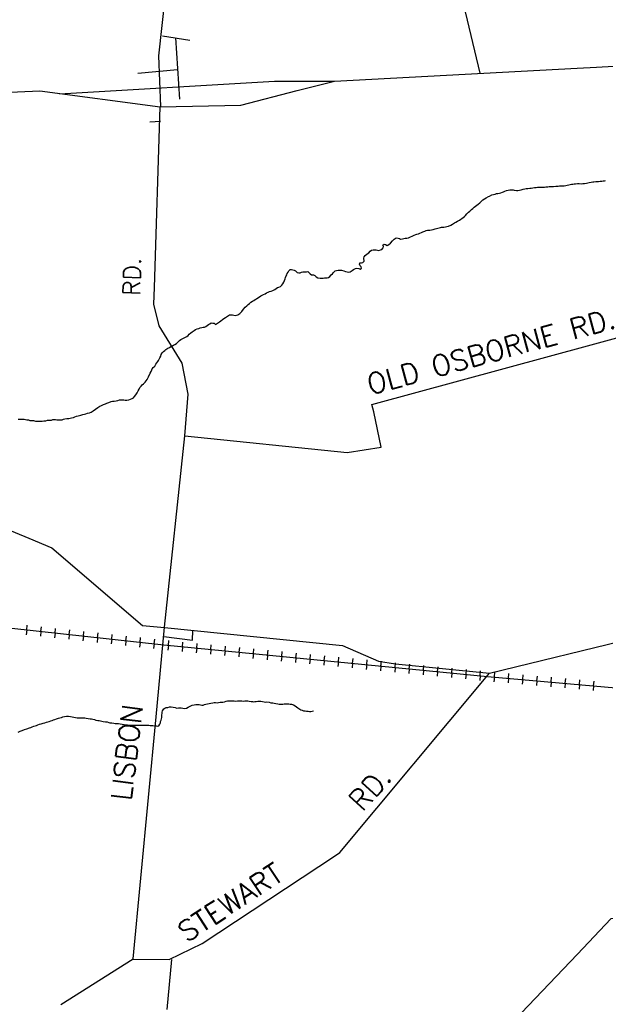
# Model space of a CAD drawing. Header units: feet. Extents: x 1615653 to 1618118, y 708897 to 711917.
# Tile 48 of 183: x 1618102.61 to 1618108.78, y 710520.9 to 710531.27. Entities that reach past the tile are written whole.
import ezdxf

# ---------------------------------------------------------------- set-up
doc = ezdxf.new("R2010")
doc.units = ezdxf.units.FT
doc.header["$LTSCALE"] = 20
doc.header["$MEASUREMENT"] = 0
for name, color, linetype in [('17_TRAIN_TRAKS', 254, 'Continuous'), ('35_INTERSTATE_ROADS', 130, 'Continuous'), ('36_MAJOR_ROADS', 130, 'Continuous'), ('37_MINOR_ROADS', 130, 'Continuous'), ('38_TOWN_ROADS', 130, 'Continuous'), ('58_MAJOR_WATER', 170, 'Continuous'), ('ROAD-TEXT', 2, 'Continuous')]:
    doc.layers.add(name, color=color, linetype=linetype)
doc.styles.add('ROMANS', font='romans')
doc.styles.get("Standard").update_dxf_attribs({"font": 'simplex.shx'})

msp = doc.modelspace()

# ---------------------------------------------------------------- linework, layer by layer
at = {"layer": '17_TRAIN_TRAKS', "linetype": 'Continuous'}
for points in [[(1618102.24216, 710524.89078), (1618104.13169, 710524.68426), (1618107.54058, 710524.35329), (1618111.59716, 710523.99425), (1618112.5922, 710523.90871)], [(1618102.6895, 710524.84189), (1618102.68407, 710524.79218)], [(1618102.6895, 710524.84189), (1618102.69493, 710524.89159)], [(1618102.83861, 710524.82559), (1618102.83318, 710524.77589)], [(1618102.83861, 710524.82559), (1618102.84404, 710524.87529)], [(1618102.98772, 710524.80929), (1618102.98229, 710524.75959)], [(1618102.98772, 710524.80929), (1618102.99315, 710524.859)], [(1618103.13683, 710524.793), (1618103.14227, 710524.8427)], [(1618103.28595, 710524.7767), (1618103.29138, 710524.8264)], [(1618103.43506, 710524.7604), (1618103.44049, 710524.8101)], [(1618103.13683, 710524.793), (1618103.1314, 710524.74329)], [(1618103.28595, 710524.7767), (1618103.28051, 710524.72699)], [(1618103.43506, 710524.7604), (1618103.42963, 710524.7107)], [(1618103.58417, 710524.7441), (1618103.57874, 710524.6944)], [(1618103.58417, 710524.7441), (1618103.5896, 710524.79381)], [(1618103.73328, 710524.7278), (1618103.72785, 710524.6781)], [(1618103.73328, 710524.7278), (1618103.73871, 710524.77751)], [(1618103.88239, 710524.71151), (1618103.87696, 710524.6618)], [(1618103.88239, 710524.71151), (1618103.88783, 710524.76121)], [(1618104.03151, 710524.69521), (1618104.03694, 710524.74491)], [(1618104.18068, 710524.6795), (1618104.18551, 710524.72927)], [(1618104.32998, 710524.66501), (1618104.33481, 710524.71477)], [(1618104.03151, 710524.69521), (1618104.02607, 710524.6455)], [(1618104.18068, 710524.6795), (1618104.17585, 710524.62974)], [(1618104.32998, 710524.66501), (1618104.32515, 710524.61524)], [(1618104.47928, 710524.65051), (1618104.47444, 710524.60075)], [(1618104.47928, 710524.65051), (1618104.48411, 710524.70028)], [(1618104.62857, 710524.63602), (1618104.62374, 710524.58625)], [(1618104.62857, 710524.63602), (1618104.6334, 710524.68578)], [(1618104.77787, 710524.62152), (1618104.77304, 710524.57175)], [(1618104.77787, 710524.62152), (1618104.7827, 710524.67129)], [(1618104.92717, 710524.60703), (1618104.92234, 710524.55726)], [(1618104.92717, 710524.60703), (1618104.932, 710524.65679)], [(1618105.07647, 710524.59253), (1618105.0813, 710524.6423)], [(1618105.22577, 710524.57804), (1618105.2306, 710524.6278)], [(1618105.37506, 710524.56354), (1618105.37989, 710524.61331)], [(1618105.07647, 710524.59253), (1618105.07164, 710524.54276)], [(1618105.22577, 710524.57804), (1618105.22093, 710524.52827)], [(1618105.37506, 710524.56354), (1618105.37023, 710524.51377)], [(1618105.52436, 710524.54904), (1618105.51953, 710524.49928)], [(1618105.52436, 710524.54904), (1618105.52919, 710524.59881)], [(1618105.67366, 710524.53455), (1618105.66883, 710524.48478)], [(1618105.67366, 710524.53455), (1618105.67849, 710524.58432)], [(1618105.82296, 710524.52005), (1618105.81813, 710524.47029)], [(1618105.82296, 710524.52005), (1618105.82779, 710524.56982)], [(1618105.97226, 710524.50556), (1618105.96742, 710524.45579)], [(1618105.97226, 710524.50556), (1618105.97709, 710524.55533)], [(1618106.12155, 710524.49106), (1618106.12638, 710524.54083)], [(1618106.27085, 710524.47657), (1618106.27568, 710524.52634)], [(1618106.42015, 710524.46207), (1618106.42498, 710524.51184)], [(1618106.56945, 710524.44758), (1618106.57428, 710524.49734)], [(1618106.12155, 710524.49106), (1618106.11672, 710524.4413)], [(1618106.27085, 710524.47657), (1618106.26602, 710524.4268)], [(1618106.42015, 710524.46207), (1618106.41532, 710524.41231)], [(1618106.56945, 710524.44758), (1618106.56462, 710524.39781)], [(1618106.71874, 710524.43308), (1618106.71391, 710524.38332)], [(1618106.71874, 710524.43308), (1618106.72358, 710524.48285)], [(1618106.86804, 710524.41859), (1618106.86321, 710524.36882)], [(1618106.86804, 710524.41859), (1618106.87287, 710524.46835)], [(1618107.01734, 710524.40409), (1618107.01251, 710524.35433)], [(1618107.01734, 710524.40409), (1618107.02217, 710524.45386)], [(1618107.16664, 710524.3896), (1618107.17147, 710524.43936)], [(1618107.31594, 710524.3751), (1618107.32077, 710524.42487)], [(1618107.46523, 710524.36061), (1618107.47007, 710524.41037)], [(1618107.61459, 710524.34674), (1618107.619, 710524.39655)], [(1618107.16664, 710524.3896), (1618107.16181, 710524.33983)], [(1618107.31594, 710524.3751), (1618107.31111, 710524.32534)], [(1618107.46523, 710524.36061), (1618107.4604, 710524.31084)], [(1618107.61459, 710524.34674), (1618107.61018, 710524.29694)], [(1618107.76401, 710524.33352), (1618107.7596, 710524.28371)], [(1618107.76401, 710524.33352), (1618107.76842, 710524.38332)], [(1618107.91342, 710524.32029), (1618107.90901, 710524.27049)], [(1618107.91342, 710524.32029), (1618107.91783, 710524.3701)], [(1618108.06284, 710524.30707), (1618108.05843, 710524.25726)], [(1618108.06284, 710524.30707), (1618108.06725, 710524.35687)], [(1618108.21225, 710524.29384), (1618108.20785, 710524.24404)], [(1618108.21225, 710524.29384), (1618108.21666, 710524.34365)], [(1618108.36167, 710524.28062), (1618108.36608, 710524.33042)], [(1618108.51109, 710524.26739), (1618108.51549, 710524.3172)], [(1618108.6605, 710524.25417), (1618108.66491, 710524.30398)], [(1618108.36167, 710524.28062), (1618108.35726, 710524.23081)], [(1618108.51109, 710524.26739), (1618108.50668, 710524.21759)], [(1618108.6605, 710524.25417), (1618108.65609, 710524.20437)]]:
    msp.add_lwpolyline(points, dxfattribs=at)
at = {"layer": '35_INTERSTATE_ROADS', "linetype": 'Continuous'}
for points in [[(1618104.08217, 710530.88816), (1618104.14841, 710531.50162)], [(1618104.10023, 710530.35402), (1618104.08217, 710530.88816)], [(1618108.69132, 710530.77169), (1618111.24824, 710530.91622)], [(1618105.93104, 710530.6231), (1618108.48845, 710530.76084)], [(1618108.48845, 710530.76084), (1618108.69132, 710530.77169)], [(1618105.53758, 710530.5227), (1618105.93104, 710530.6231)], [(1618100.71062, 710530.42631), (1618102.82549, 710530.51968)], [(1618102.82549, 710530.51968), (1618104.09622, 710530.35201)], [(1618104.94538, 710530.36908), (1618105.53758, 710530.5227)], [(1618104.03323, 710528.44949), (1618104.09622, 710530.35201)], [(1618104.09622, 710530.35201), (1618104.94538, 710530.36908)], [(1618104.02921, 710528.27296), (1618104.03323, 710528.44949)], [(1618104.08246, 710528.04527), (1618104.02921, 710528.27296)], [(1618104.32559, 710527.65207), (1618104.08246, 710528.04527)], [(1618104.3909, 710527.32608), (1618104.32559, 710527.65207)], [(1618104.35473, 710526.88575), (1618104.3909, 710527.32608)], [(1618104.14073, 710524.87163), (1618104.35473, 710526.88575)], [(1618104.05119, 710523.92667), (1618104.14073, 710524.87163)], [(1618103.80918, 710521.37703), (1618104.05119, 710523.92667)], [(1618103.04662, 710520.89757), (1618103.80918, 710521.37703)]]:
    msp.add_lwpolyline(points, dxfattribs=at)
at = {"layer": '36_MAJOR_ROADS', "linetype": 'Continuous'}
for points in [[(1618095.22326, 710527.765), (1618096.11602, 710527.061), (1618096.60006, 710526.88475), (1618097.39306, 710526.77769), (1618097.75209, 710526.73324), (1618098.25152, 710526.60339), (1618098.75724, 710526.34625), (1618099.07316, 710526.2347), (1618099.50363, 710525.99981), (1618099.71265, 710525.9018), (1618100.3167, 710525.79131), (1618101.27088, 710526.07802), (1618101.55728, 710526.09661), (1618102.13107, 710526.04623), (1618102.71247, 710525.80994), (1618102.95352, 710525.70689), (1618103.90951, 710524.88996), (1618104.14094, 710524.86753)], [(1618112.61872, 710525.17328), (1618112.38366, 710524.98689), (1618112.17161, 710524.55097), (1618111.65849, 710524.17317), (1618111.54247, 710523.8044), (1618111.31841, 710523.75429), (1618110.9653, 710523.42951), (1618110.47722, 710522.98066), (1618109.25548, 710521.80561), (1618108.83991, 710521.79817), (1618108.48867, 710521.42807), (1618107.82353, 710520.72743), (1618107.50685, 710520.24651), (1618106.61953, 710518.55145), (1618106.4319, 710518.237), (1618106.20433, 710517.91632), (1618105.79888, 710517.381), (1618105.47638, 710516.88199), (1618105.1741, 710516.49567), (1618104.80741, 710516.16993), (1618104.74703, 710515.97546), (1618104.5893, 710515.29649), (1618104.50431, 710514.11242), (1618104.59714, 710513.81577)], [(1618107.56254, 710524.38562), (1618109.09194, 710524.76002), (1618109.6236, 710525.14166), (1618109.87918, 710525.19195)], [(1618104.14175, 710524.86764), (1618106.01339, 710524.67864), (1618106.39559, 710524.51471), (1618106.5744, 710524.48506)], [(1618106.5744, 710524.48506), (1618107.56254, 710524.38562)]]:
    msp.add_lwpolyline(points, dxfattribs=at)
at = {"layer": '37_MINOR_ROADS', "linetype": 'Continuous'}
for points in [[(1618107.1099, 710532.62062), (1618106.95113, 710532.50009), (1618106.90129, 710532.35975), (1618107.17298, 710531.91594), (1618107.46021, 710530.70546)], [(1618108.63426, 710527.84572), (1618109.93163, 710528.19922), (1618109.99569, 710528.34862), (1618110.95302, 710528.2399)], [(1618106.34343, 710527.13943), (1618106.32574, 710527.21544), (1618108.63426, 710527.84572)], [(1618104.35473, 710526.88575), (1618106.06247, 710526.70952), (1618106.42077, 710526.76671), (1618106.34343, 710527.13943)], [(1618104.13165, 710524.77434), (1618104.43395, 710524.73497), (1618104.43747, 710524.83778)], [(1618105.94277, 710522.46783), (1618105.98578, 710522.49677), (1618107.52954, 710524.34588)], [(1618107.52954, 710524.34588), (1618107.56254, 710524.38562)], [(1618103.80163, 710521.37487), (1618104.19035, 710521.37172), (1618104.53833, 710521.53858), (1618105.94277, 710522.46783)], [(1618104.16879, 710520.84242), (1618104.21637, 710521.37149)]]:
    msp.add_lwpolyline(points, dxfattribs=at)
at = {"layer": '38_TOWN_ROADS', "linetype": 'Continuous'}
for points in [[(1618104.11814, 710531.101), (1618104.40627, 710531.05395)], [(1618104.30022, 710530.43324), (1618104.2602, 710531.07797)], [(1618103.86002, 710530.70655), (1618104.27721, 710530.7446)], [(1618103.03564, 710530.48831), (1618105.29768, 710530.62146)], [(1618103.98608, 710530.19598), (1618104.09713, 710530.20198)]]:
    msp.add_lwpolyline(points, dxfattribs=at)
at = {"layer": '38_TOWN_ROADS'}
msp.add_lwpolyline([(1618105.29768, 710530.62146), (1618105.93104, 710530.6231)], dxfattribs=at)
at = {"layer": '58_MAJOR_WATER', "linetype": 'Continuous'}
for points in [[(1618107.11513, 710529.0923), (1618107.13218, 710529.095), (1618107.15438, 710529.10665), (1618107.17458, 710529.1173), (1618107.19383, 710529.13), (1618107.20898, 710529.13775), (1618107.22713, 710529.14645), (1618107.24633, 710529.15715), (1618107.28588, 710529.1875), (1618107.29903, 710529.1973), (1618107.31228, 710529.20905), (1618107.32458, 710529.2259), (1618107.34083, 710529.24165), (1618107.35608, 710529.2534), (1618107.37438, 710529.2721), (1618107.38758, 710529.2829), (1618107.40283, 710529.29465), (1618107.41598, 710529.3054), (1618107.43018, 710529.3162), (1618107.44438, 710529.32695), (1618107.46163, 710529.3407), (1618107.47388, 710529.3535), (1618107.49318, 710529.3712), (1618107.51038, 710529.3819), (1618107.52963, 710529.3946), (1618107.55183, 710529.40625), (1618107.56493, 710529.412), (1618107.58718, 710529.42565), (1618107.60428, 710529.43035), (1618107.62433, 710529.434), (1618107.63743, 710529.4378), (1618107.65248, 710529.44055), (1618107.66753, 710529.4443), (1618107.68263, 710529.448), (1618107.69868, 710529.45275), (1618107.71178, 710529.45855), (1618107.72588, 710529.4633), (1618107.74403, 710529.47), (1618107.76108, 710529.4737), (1618107.77813, 710529.4764), (1618107.79718, 710529.47805), (1618107.81118, 710529.47885), (1618107.82413, 710529.4746), (1618107.84708, 710529.4722), (1618107.86308, 710529.4709), (1618107.87913, 710529.47365), (1618107.89518, 710529.47835), (1618107.91633, 710529.485), (1618107.93543, 710529.4897), (1618107.94948, 710529.49245), (1618107.96648, 710529.49315), (1618107.98653, 710529.4948), (1618108.00058, 710529.49655), (1618108.03668, 710529.50195), (1618108.05468, 710529.50365), (1618108.06873, 710529.5054), (1618108.09473, 710529.50595), (1618108.11078, 710529.50665), (1618108.12478, 710529.5064), (1618108.14378, 710529.5061), (1618108.15778, 710529.50785), (1618108.17883, 710529.50945), (1618108.19288, 710529.51225), (1618108.21088, 710529.5129), (1618108.22593, 710529.51365), (1618108.23893, 710529.51445), (1618108.26098, 710529.51705), (1618108.28503, 710529.51765), (1618108.30203, 710529.51935), (1618108.33003, 710529.51885), (1618108.35108, 710529.5205), (1618108.36813, 710529.5222), (1618108.38118, 710529.52695), (1618108.39928, 710529.53065), (1618108.41238, 710529.53545), (1618108.42738, 710529.5372), (1618108.44043, 710529.53895), (1618108.45343, 710529.53975), (1618108.46948, 710529.54145), (1618108.48853, 710529.54315), (1618108.50753, 710529.5438), (1618108.52853, 710529.54245), (1618108.54553, 710529.54315), (1618108.56558, 710529.5458), (1618108.58663, 710529.54845), (1618108.61378, 710529.55495), (1618108.63283, 710529.55865), (1618108.65088, 710529.56135), (1618108.66393, 710529.5631), (1618108.68298, 710529.5658), (1618108.69598, 710529.56655), (1618108.71298, 710529.56725), (1618108.72903, 710529.569), (1618108.74508, 710529.5697), (1618108.76008, 710529.57145), (1618108.77313, 710529.5732), (1618108.78618, 710529.576)], [(1618105.6332, 710528.61331), (1618105.64828, 710528.61805), (1618105.66108, 710528.60585), (1618105.67283, 710528.5916), (1618105.68868, 710528.5833), (1618105.70868, 710528.58095), (1618105.72258, 710528.5757), (1618105.73733, 710528.5624), (1618105.75613, 710528.5511), (1618105.77808, 710528.5467), (1618105.79708, 710528.54735), (1618105.81213, 710528.5491), (1618105.82713, 710528.54985), (1618105.84018, 710528.5506), (1618105.85313, 710528.5504), (1618105.86723, 710528.55515), (1618105.88038, 710528.56395), (1618105.89573, 710528.5817), (1618105.90893, 710528.5925), (1618105.92018, 710528.6063), (1618105.93848, 710528.623), (1618105.95353, 710528.62675), (1618105.96963, 710528.6305), (1618105.98368, 710528.63325), (1618106.00563, 710528.63185), (1618106.02748, 710528.62345), (1618106.04543, 710528.61815), (1618106.06333, 710528.61385), (1618106.07928, 710528.61155), (1618106.09533, 710528.61325), (1618106.11558, 710528.62695), (1618106.13078, 710528.6377), (1618106.15298, 710528.6493), (1618106.16703, 710528.6511), (1618106.18598, 710528.64775), (1618106.20088, 710528.6425), (1618106.21503, 710528.65125), (1618106.21333, 710528.6673), (1618106.20053, 710528.67755), (1618106.19283, 710528.6957), (1618106.19808, 710528.70965), (1618106.21508, 710528.71035), (1618106.22913, 710528.7111), (1618106.24238, 710528.7259), (1618106.24093, 710528.758), (1618106.24423, 710528.77395), (1618106.25448, 710528.7878), (1618106.27578, 710528.80445), (1618106.29398, 710528.81415), (1618106.30528, 710528.832), (1618106.32048, 710528.84375), (1618106.33653, 710528.84445), (1618106.35253, 710528.8462), (1618106.36853, 710528.8449), (1618106.38248, 710528.84265), (1618106.39948, 710528.84035), (1618106.41453, 710528.8451), (1618106.43063, 710528.84985), (1618106.44393, 710528.8656), (1618106.44518, 710528.8796), (1618106.43943, 710528.89475), (1618106.45463, 710528.9065), (1618106.46958, 710528.90125), (1618106.48443, 710528.89295), (1618106.50258, 710528.90065), (1618106.52188, 710528.91735), (1618106.54028, 710528.94005), (1618106.55863, 710528.9598), (1618106.58183, 710528.9714), (1618106.59978, 710528.9691), (1618106.61373, 710528.96385), (1618106.62663, 710528.9586), (1618106.64568, 710528.96125), (1618106.65978, 710528.96605), (1618106.67678, 710528.96775), (1618106.69283, 710528.96945), (1618106.71188, 710528.97115), (1618106.73008, 710528.98285), (1618106.74923, 710528.9905), (1618106.76838, 710529.0002), (1618106.78653, 710529.0059), (1618106.79958, 710529.01065), (1618106.81468, 710529.0144), (1618106.82878, 710529.0202), (1618106.84593, 710529.0279), (1618106.86103, 710529.03465), (1618106.88318, 710529.04225), (1618106.89728, 710529.04805), (1618106.91138, 710529.0518), (1618106.93338, 710529.0524), (1618106.95243, 710529.0561), (1618106.97053, 710529.05975), (1618106.99063, 710529.06545), (1618107.00668, 710529.06915), (1618107.01978, 710529.07295), (1618107.03288, 710529.0787), (1618107.04593, 710529.0825), (1618107.05898, 710529.08425), (1618107.08203, 710529.08585), (1618107.10008, 710529.08855), (1618107.11513, 710529.0923)], [(1618103.97008, 710527.50745), (1618103.98878, 710527.54515), (1618103.99813, 710527.56505), (1618104.00643, 710527.5809), (1618104.01163, 710527.59385), (1618104.02188, 710527.6067), (1618104.03713, 710527.62145), (1618104.04948, 710527.64125), (1618104.05973, 710527.6541), (1618104.06898, 710527.669), (1618104.07823, 710527.68185), (1618104.09273, 710527.70965), (1618104.10003, 710527.72555), (1618104.10633, 710527.74245), (1618104.11663, 710527.7603), (1618104.12988, 710527.7741), (1618104.14213, 710527.7869), (1618104.15528, 710527.7967), (1618104.17453, 710527.8084), (1618104.19268, 710527.8181), (1618104.20583, 710527.82685), (1618104.21893, 710527.83265), (1618104.23408, 710527.8404), (1618104.25023, 710527.84915), (1618104.26548, 710527.8609), (1618104.28278, 710527.8786), (1618104.29903, 710527.89235), (1618104.31218, 710527.90115), (1618104.32533, 710527.9079), (1618104.34148, 710527.91565), (1618104.36163, 710527.9253), (1618104.37578, 710527.9321), (1618104.38893, 710527.94185), (1618104.40123, 710527.9577), (1618104.41648, 710527.97245), (1618104.43168, 710527.9822), (1618104.45193, 710527.99685), (1618104.46708, 710528.0056), (1618104.48423, 710528.01335), (1618104.50233, 710528.01905), (1618104.51643, 710528.0248), (1618104.53453, 710528.0295), (1618104.54858, 710528.03225), (1618104.56258, 710528.032), (1618104.57568, 710528.0368), (1618104.58988, 710528.04755), (1618104.60308, 710528.05835), (1618104.61623, 710528.0671), (1618104.63243, 710528.07685), (1618104.64838, 710528.0746), (1618104.66233, 710528.07235), (1618104.67813, 710528.06105), (1618104.69738, 710528.0737), (1618104.71963, 710528.08735), (1618104.73378, 710528.0971), (1618104.75108, 710528.11385), (1618104.76428, 710528.12265), (1618104.78243, 710528.13235), (1618104.82593, 710528.15965), (1618104.84098, 710528.16135), (1618104.85493, 710528.1601), (1618104.87193, 710528.1578), (1618104.88488, 710528.1546), (1618104.91098, 710528.16215), (1618104.93328, 710528.1768), (1618104.95463, 710528.19745), (1618104.97303, 710528.22015), (1618104.99043, 710528.2409), (1618105.00668, 710528.25665), (1618105.02198, 710528.2714), (1618105.03518, 710528.2822), (1618105.05038, 710528.29295), (1618105.06658, 710528.3037), (1618105.08173, 710528.31345), (1618105.09588, 710528.3222), (1618105.10903, 710528.329), (1618105.12318, 710528.33875), (1618105.13943, 710528.3525), (1618105.15463, 710528.36225), (1618105.16773, 710528.369), (1618105.18383, 710528.37375), (1618105.19898, 710528.3825), (1618105.21518, 710528.39225), (1618105.23133, 710528.39995), (1618105.24443, 710528.40675), (1618105.26253, 710528.41045), (1618105.27968, 710528.41915), (1618105.30183, 710528.4278), (1618105.31503, 710528.4396), (1618105.33023, 710528.44935), (1618105.34533, 710528.45405), (1618105.36143, 710528.4608), (1618105.37468, 710528.4736), (1618105.38593, 710528.4884), (1618105.39723, 710528.50525), (1618105.40253, 710528.5212), (1618105.41088, 710528.5411), (1618105.41413, 710528.55505), (1618105.42143, 710528.57095), (1618105.42763, 710528.58385), (1618105.43388, 710528.5978)], [(1618105.43388, 710528.5978), (1618105.44113, 710528.61065), (1618105.44938, 710528.62455), (1618105.46358, 710528.63735), (1618105.47858, 710528.63705), (1618105.49158, 710528.63585), (1618105.50553, 710528.6326), (1618105.51838, 710528.62335), (1618105.53708, 710528.608), (1618105.55403, 710528.6027), (1618105.56798, 710528.60245), (1618105.58313, 710528.6092), (1618105.59718, 710528.61295), (1618105.61123, 710528.6137), (1618105.62423, 710528.6135), (1618105.63623, 710528.61325)], [(1618102.59883, 710527.0616), (1618102.62383, 710527.06215), (1618102.63883, 710527.0629), (1618102.66083, 710527.0615), (1618102.67478, 710527.05825), (1618102.68873, 710527.056), (1618102.70873, 710527.05465), (1618102.72263, 710527.0494), (1618102.74258, 710527.04705), (1618102.76158, 710527.0467), (1618102.78253, 710527.04235), (1618102.80348, 710527.04095), (1618102.81748, 710527.04075), (1618102.83148, 710527.0405), (1618102.85053, 710527.04115), (1618102.86758, 710527.04385), (1618102.88858, 710527.0455), (1618102.90868, 710527.05015), (1618102.93173, 710527.05175), (1618102.94878, 710527.05345), (1618102.96283, 710527.0582), (1618102.97988, 710527.05895), (1618102.99283, 710527.0577), (1618103.00783, 710527.05545), (1618103.03578, 710527.05395), (1618103.04878, 710527.0547), (1618103.06183, 710527.0565), (1618103.07593, 710527.06225), (1618103.09103, 710527.066), (1618103.11303, 710527.0676), (1618103.13208, 710527.0693), (1618103.14613, 710527.07105), (1618103.16123, 710527.0768), (1618103.18033, 710527.08145), (1618103.19443, 710527.08725), (1618103.21253, 710527.09295), (1618103.22963, 710527.09865), (1618103.24468, 710527.1024), (1618103.25878, 710527.10515), (1618103.27883, 710527.1098), (1618103.29798, 710527.1165), (1618103.31203, 710527.11925), (1618103.33013, 710527.12495), (1618103.35023, 710527.1296), (1618103.36633, 710527.1363), (1618103.38858, 710527.14895), (1618103.41493, 710527.16855), (1618103.43923, 710527.18615), (1618103.45748, 710527.19885), (1618103.47563, 710527.20655), (1618103.49778, 710527.21515), (1618103.51898, 710527.2248), (1618103.53308, 710527.2306), (1618103.55418, 710527.2382), (1618103.57838, 710527.2468), (1618103.59243, 710527.2516), (1618103.60848, 710527.2533), (1618103.63158, 710527.2569), (1618103.64963, 710527.2606), (1618103.66468, 710527.26435), (1618103.67773, 710527.2651), (1618103.69673, 710527.2668), (1618103.71273, 710527.2645), (1618103.72668, 710527.26225), (1618103.74373, 710527.26395), (1618103.76373, 710527.2646), (1618103.78283, 710527.2713), (1618103.79898, 710527.279), (1618103.81313, 710527.2868), (1618103.82538, 710527.2996), (1618103.83973, 710527.3194), (1618103.85213, 710527.3412), (1618103.86243, 710527.36005), (1618103.87178, 710527.3779), (1618103.88208, 710527.39575), (1618103.89333, 710527.4096), (1618103.90458, 710527.42245), (1618103.91778, 710527.4352), (1618103.93508, 710527.45095), (1618103.94738, 710527.46575), (1618103.95758, 710527.4796), (1618103.96388, 710527.4945), (1618103.97008, 710527.50745)], [(1618103.98883, 710523.8368), (1618104.00478, 710523.8355), (1618104.01778, 710523.8353), (1618104.03573, 710523.83195), (1618104.05073, 710523.8307), (1618104.06373, 710523.82945), (1618104.07878, 710523.8332), (1618104.09208, 710523.849), (1618104.09733, 710523.86295), (1618104.09953, 710523.8759), (1618104.10483, 710523.89185), (1618104.10908, 710523.9068), (1618104.11133, 710523.9198), (1618104.11258, 710523.9338), (1618104.11383, 710523.9488), (1618104.11408, 710523.9618), (1618104.11533, 710523.9748), (1618104.12063, 710523.99175), (1618104.13193, 710524.0106), (1618104.14508, 710524.01835), (1618104.15818, 710524.02415), (1618104.17523, 710524.02685), (1618104.19133, 710524.0316), (1618104.21133, 710524.03125), (1618104.23033, 710524.0299), (1618104.25123, 710524.02555), (1618104.27013, 710524.0192), (1618104.28718, 710524.0209), (1618104.30218, 710524.02165), (1618104.31518, 710524.0214), (1618104.33313, 710524.0171), (1618104.35208, 710524.01375), (1618104.37213, 710524.0184), (1618104.38933, 710524.02915), (1618104.43068, 710524.04845), (1618104.45183, 710524.0541), (1618104.46888, 710524.0568), (1618104.48888, 710524.05645), (1618104.50483, 710524.05515), (1618104.51878, 710524.0529), (1618104.53473, 710524.04965), (1618104.54773, 710524.0494), (1618104.56288, 710524.05615), (1618104.57698, 710524.0619), (1618104.59298, 710524.06265), (1618104.61108, 710524.06735), (1618104.62918, 710524.072), (1618104.65023, 710524.07565), (1618104.66428, 710524.0764), (1618104.67728, 710524.0772), (1618104.69328, 710524.0759), (1618104.70933, 710524.07865), (1618104.72633, 710524.08035), (1618104.74138, 710524.0821), (1618104.75538, 710524.08185), (1618104.77243, 710524.08355), (1618104.78958, 710524.09125), (1618104.80268, 710524.09705), (1618104.82463, 710524.09465), (1618104.83963, 710524.0954), (1618104.85663, 710524.0951), (1618104.87368, 710524.0958), (1618104.89063, 710524.0935), (1618104.91063, 710524.09415), (1618104.92668, 710524.0969), (1618104.94168, 710524.0966), (1618104.95568, 710524.09535), (1618104.97263, 710524.09305), (1618104.98768, 710524.0938), (1618105.00168, 710524.09555), (1618105.01768, 710524.0943), (1618105.03263, 710524.093), (1618105.05158, 710524.0887), (1618105.06558, 710524.08945), (1618105.07853, 710524.0862), (1618105.09258, 710524.08795), (1618105.10663, 710524.08975), (1618105.12268, 710524.09345), (1618105.13668, 710524.0922), (1618105.15363, 710524.0909), (1618105.17163, 710524.0886), (1618105.18858, 710524.0863), (1618105.20553, 710524.083), (1618105.21853, 710524.08375), (1618105.24148, 710524.08135), (1618105.26043, 710524.076), (1618105.28038, 710524.07265), (1618105.29428, 710524.0694), (1618105.31423, 710524.06605), (1618105.33218, 710524.06275), (1618105.34818, 710524.06145), (1618105.36913, 710524.0591), (1618105.38618, 710524.0598), (1618105.40023, 710524.06355), (1618105.41823, 710524.06225), (1618105.43123, 710524.062), (1618105.44823, 710524.0627), (1618105.46223, 710524.0615), (1618105.47818, 710524.0592), (1618105.49803, 710524.05185), (1618105.51488, 710524.0415)], [(1618105.51488, 710524.0415), (1618105.53068, 710524.03125), (1618105.54453, 710524.02095), (1618105.57518, 710524.0014), (1618105.59008, 710523.99615), (1618105.60598, 710523.99085), (1618105.62093, 710523.9886), (1618105.63493, 710523.98635), (1618105.65188, 710523.98505), (1618105.66688, 710523.98375), (1618105.67988, 710523.98455), (1618105.69393, 710523.9873), (1618105.70798, 710523.98905), (1618105.70998, 710523.98905)], [(1618102.59913, 710523.7639), (1618102.61933, 710523.77455), (1618102.63948, 710523.78225), (1618102.66668, 710523.79175), (1618102.68983, 710523.7994), (1618102.71898, 710523.8099), (1618102.73313, 710523.81565), (1618102.74723, 710523.8214), (1618102.76333, 710523.82715), (1618102.77743, 710523.8329), (1618102.79148, 710523.83665), (1618102.80663, 710523.8434), (1618102.82373, 710523.84915), (1618102.84183, 710523.8548), (1618102.86093, 710523.8605), (1618102.88003, 710523.86515), (1618102.89813, 710523.86985), (1618102.91118, 710523.87365), (1618102.92428, 710523.8774), (1618102.94338, 710523.8851), (1618102.95648, 710523.8899), (1618102.96958, 710523.89465), (1618102.98668, 710523.89935), (1618103.00178, 710523.9061), (1618103.02293, 710523.91275), (1618103.03798, 710523.9175), (1618103.05508, 710523.9212), (1618103.06818, 710523.926), (1618103.08623, 710523.9307), (1618103.10833, 710523.9353), (1618103.12733, 710523.935), (1618103.14923, 710523.9296), (1618103.16918, 710523.92625), (1618103.18613, 710523.92295), (1618103.20408, 710523.9186), (1618103.22203, 710523.9173), (1618103.24603, 710523.9149), (1618103.26403, 710523.91555), (1618103.28203, 710523.91525), (1618103.30203, 710523.9149), (1618103.31498, 710523.91265), (1618103.33593, 710523.9103), (1618103.35688, 710523.90595), (1618103.37088, 710523.9047), (1618103.38683, 710523.9024), (1618103.40373, 710523.8971), (1618103.41768, 710523.89285), (1618103.43663, 710523.8895), (1618103.45358, 710523.8872), (1618103.49538, 710523.87645), (1618103.51838, 710523.87405), (1618103.53633, 710523.87275), (1618103.55223, 710523.86745), (1618103.56523, 710523.8652), (1618103.58418, 710523.8639), (1618103.60513, 710523.8595), (1618103.61908, 710523.85725), (1618103.63808, 710523.85695), (1618103.65708, 710523.8566), (1618103.67203, 710523.85435), (1618103.69498, 710523.85095), (1618103.71393, 710523.8466), (1618103.73583, 710523.8422), (1618103.74983, 710523.84195), (1618103.76283, 710523.84075), (1618103.77778, 710523.83845), (1618103.79278, 710523.8382), (1618103.80883, 710523.83895), (1618103.82283, 710523.8397), (1618103.84083, 710523.83935), (1618103.85783, 710523.83805), (1618103.87883, 710523.8397), (1618103.89183, 710523.8385), (1618103.91383, 710523.8391), (1618103.92888, 710523.83985), (1618103.94583, 710523.83855), (1618103.96183, 710523.83925), (1618103.97483, 710523.83805), (1618103.98883, 710523.8368)]]:
    msp.add_lwpolyline(points, dxfattribs=at)

# ---------------------------------------------------------------- texts
at = {"layer": 'ROAD-TEXT'}
for s, height, rotation, p in [('RD.', 0.18, 88.322324, (1618103.88147, 710528.35987)), ('LISBON ', 0.216, 82.876396, (1618103.78714, 710523.03539))]:
    msp.add_text(s, height=height, rotation=rotation, dxfattribs=at).set_placement(p)
at = {"layer": 'ROAD-TEXT', "style": 'ROMANS'}
for s, rotation, p in [('OLD OSBORNE RD.', 15.243882, (1618106.30752, 710527.31772)), ('RD.', 47.620502, (1618106.22136, 710522.92029)), ('STEWART', 33.109475, (1618104.37371, 710521.54402))]:
    msp.add_text(s, height=0.216, rotation=rotation, dxfattribs=at).set_placement(p)

doc.saveas('drawing.dxf')
